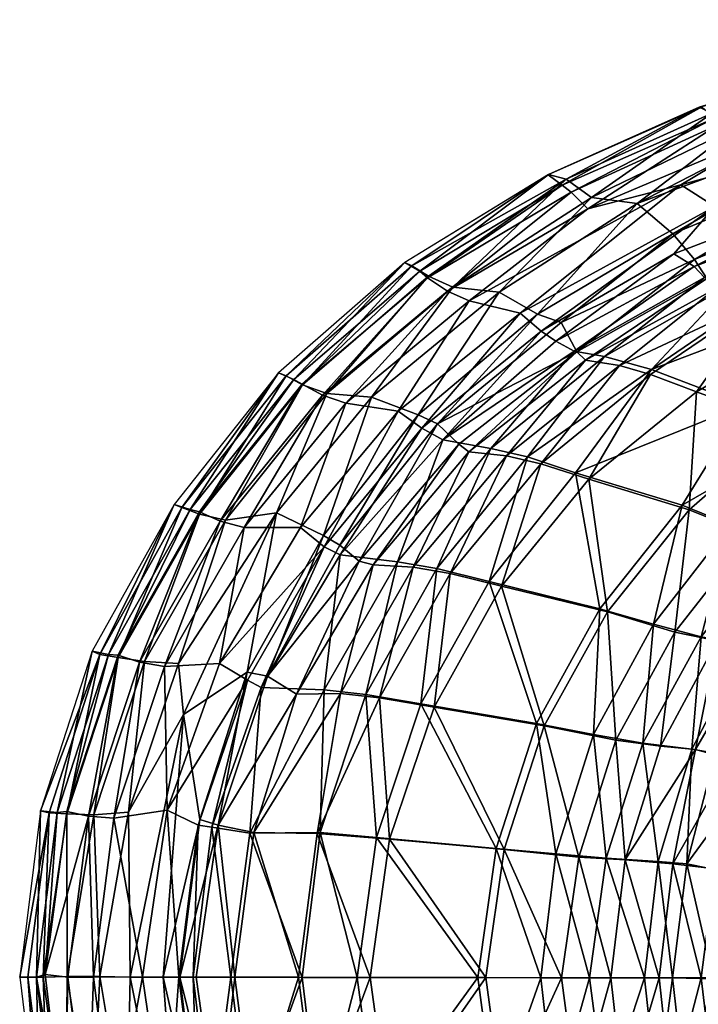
# Model space of a CAD drawing. Header units: inches. Extents: x -33.5 to 33.5, y -16.7 to 16.7.
# Tile 2 of 8: x -33.5 to -22.2, y -0.4 to 15.9. Entities that reach past the tile are written whole.
import ezdxf

# ---------------------------------------------------------------- set-up
doc = ezdxf.new("R2010")
doc.units = ezdxf.units.IN
doc.layers.get('0').update_dxf_attribs({"true_color": 0xc2ced6})

msp = doc.modelspace()

# ---------------------------------------------------------------- meshes
at = {"color": 7, "true_color": 0xf7fdff}
mesh = msp.add_polyface(dxfattribs=at)
corners = [(-24.019, 8.311, 18.25), (-22.356, 7.801, 15.704), (-22.231, 9.761, 18.171), (-20.734, 9.215, 15.674), (-20.27, 10.908, 18.147), (-22.997, 10.052, 19.615), (-21.127, 11.32, 20.078), (-19.804, 8.771, 13.617), (-18.912, 10.353, 15.685), (-19.217, 8.563, 11.999), (-18.793, 8.446, 10.484), (-17.542, 9.656, 11.99), (-18.067, 9.883, 13.594), (-18.171, 11.731, 18.1), (-23.514, 10.199, 20.717), (-21.913, 11.48, 21.98), (-24.074, 10.285, 21.996), (-19.618, 12.329, 21.969), (-19.754, 12.534, 22.444), (-21.971, 14.395, 22.52), (-22.19, 14.49, 21.838), (-24.398, 13.295, 22.593), (-24.693, 13.372, 21.835), (-18.995, 12.128, 20.121), (-17.238, 12.967, 21.964), (-17.322, 13.149, 22.347), (-19.47, 15.314, 21.838), (-19.375, 15.271, 22.317), (-24.221, 10.426, 22.469), (-22.263, 11.959, 22.807), (-24.478, 10.914, 23.106), (-23.978, 12.989, 23.144), (-22.059, 11.647, 22.454), (-19.955, 12.932, 22.763), (-21.553, 14.163, 23.011), (-18.954, 13.918, 22.979), (-17.709, 13.45, 22.631), (-20.952, 14.061, 23.172), (-19.138, 14.406, 23.062), (-18.476, 14.96, 23.012), (-18.953, 15.119, 22.828), (-24.873, 11.051, 23.356), (-22.623, 12.385, 23.197), (-23.218, 12.889, 23.329), (-18.46, 8.275, 9.721), (-17.185, 9.517, 10.499), (-16.964, 11.2, 15.702), (-16.368, 12.601, 19.23), (-16.72, 15.946, 21.841), (-15.625, 15.554, 22.889), (-16.311, 15.769, 22.699), (-16.69, 15.909, 22.245)]
mesh.append_faces([[corners[k] for k in face] for face in [(22, 21, 20), (20, 19, 26), (26, 27, 48)]], dxfattribs={"vtx0": -1, "vtx1": -1, "color": 7})
mesh.append_faces([[corners[k] for k in face] for face in [(0, 1, 2), (1, 3, 2), (2, 3, 4), (0, 2, 5), (2, 4, 6), (5, 2, 6), (3, 7, 8), (3, 8, 4), (9, 10, 11), (12, 9, 11), (7, 9, 12), (8, 7, 12), (4, 8, 13), (5, 6, 14), (15, 14, 6), (16, 14, 15), (15, 6, 17), (15, 17, 18), (19, 20, 21), (23, 4, 13), (6, 4, 23), (6, 23, 17), (17, 23, 24), (17, 24, 25), (18, 17, 25), (27, 26, 19), (28, 29, 30), (19, 21, 31), (16, 15, 32), (16, 32, 28), (32, 15, 18), (29, 28, 32), (32, 18, 33), (29, 32, 33), (34, 19, 31), (29, 33, 35), (36, 18, 25), (33, 18, 36), (33, 36, 35), (37, 38, 39), (19, 34, 40), (39, 40, 37), (40, 27, 19), (34, 37, 40), (41, 42, 43), (30, 29, 42), (29, 35, 42), (35, 38, 42), (37, 34, 43), (34, 31, 43), (38, 37, 43), (43, 42, 38), (10, 44, 45), (10, 45, 11), (8, 12, 46), (13, 8, 46), (23, 13, 47), (38, 35, 49), (40, 39, 50), (27, 40, 51)]], dxfattribs={"vtx0": -1, "vtx1": -1, "vtx2": -1, "color": 7})
at = {"color": 18, "true_color": 0x000000}
mesh = msp.add_polyface(dxfattribs=at)
corners = [(-24.244, 8.415, 18.093), (-23.836, 6.158, 15.445), (-22.471, 7.877, 15.392), (-22.949, 5.901, 13.79), (-21.668, 7.55, 13.771), (-20.373, 9.086, 14.383), (-21.441, 9.545, 16.398), (-22.981, 10.134, 19.052), (-20.442, 11.097, 18.022), (-21.156, 11.38, 19.464), (-22.155, 5.688, 11.989), (-20.925, 7.277, 11.971), (-20.223, 7.108, 9.753), (-19.427, 8.692, 12.025), (-18.983, 10.44, 15.275), (-18.953, 12.238, 19.467), (-19.843, 6.969, 9.004), (-19.136, 6.616, 8.006), (-18.437, 8.268, 9.018), (-18.81, 8.447, 9.749), (-18.119, 9.944, 13.075), (-18.305, 11.94, 17.967), (-25.039, 8.679, 19.458), (-23.758, 10.346, 20.636), (-24.263, 10.438, 21.835), (-22.099, 11.661, 21.837), (-24.313, 13.082, 22.326), (-21.935, 14.309, 21.835), (-24.466, 13.195, 21.832), (-24.696, 13.365, 21.832), (-22.144, 14.5, 21.834), (-21.653, 11.552, 20.641), (-19.772, 12.539, 21.84), (-22.271, 11.844, 22.325), (-19.92, 12.719, 22.24), (-19.389, 12.416, 20.646), (-21.878, 14.2, 22.143), (-19.282, 15.095, 21.838), (-19.231, 14.969, 22.102), (-19.47, 15.314, 21.838), (-24.569, 10.603, 22.472), (-22.608, 12.057, 22.757), (-21.926, 12.841, 22.868), (-24.815, 10.772, 22.876), (-19.216, 13.358, 22.577), (-24.038, 12.803, 22.768), (-22.49, 13.199, 22.868), (-21.012, 14.082, 22.6), (-25.164, 11.07, 23.083), (-16.727, 14.25, 22.532), (-17.1, 14.679, 22.563)]
mesh.append_faces([[corners[k] for k in face] for face in [(29, 28, 30), (30, 27, 39)]], dxfattribs={"vtx0": -1, "vtx1": -1, "color": 18})
mesh.append_faces([[corners[k] for k in face] for face in [(0, 1, 2), (3, 4, 2), (2, 4, 5), (0, 2, 6), (2, 5, 6), (7, 0, 6), (7, 6, 8), (7, 8, 9), (10, 11, 4), (11, 12, 13), (4, 11, 13), (4, 13, 5), (6, 5, 14), (8, 6, 14), (9, 8, 15), (16, 17, 18), (12, 16, 19), (13, 12, 19), (14, 5, 20), (8, 14, 21), (15, 8, 21), (22, 7, 23), (24, 23, 25), (26, 27, 28), (28, 27, 30), (7, 9, 31), (23, 7, 31), (23, 31, 25), (25, 31, 32), (33, 24, 25), (33, 25, 34), (34, 25, 32), (31, 9, 35), (9, 15, 35), (31, 35, 32), (27, 36, 37), (37, 36, 38), (27, 37, 39), (40, 24, 33), (40, 33, 41), (27, 26, 36), (41, 42, 43), (42, 41, 44), (33, 34, 44), (41, 33, 44), (45, 36, 26), (45, 46, 47), (47, 38, 36), (36, 45, 47), (48, 43, 42), (42, 46, 48), (5, 13, 20), (42, 44, 49), (47, 46, 50), (46, 42, 50)]], dxfattribs={"vtx0": -1, "vtx1": -1, "vtx2": -1, "color": 18})
at = {"color": 7, "true_color": 0xf7fdff}
mesh = msp.add_polyface(dxfattribs=at)
corners = [(-28.879, 4.738, 22.066), (-27.606, 6.889, 22.014), (-27.838, 6.947, 22.529), (-28.159, 7.216, 23.236), (-29.36, 5.035, 23.239), (-31.4, 5.278, 23.553), (-30.055, 7.63, 23.477), (-30.488, 7.731, 23.058), (-28.431, 7.374, 23.523), (-30.838, 5.246, 23.744), (-29.208, 7.75, 23.684), (-29.697, 5.104, 23.589), (-25.47, 6.531, 18.274), (-23.711, 6.105, 15.739), (-24.019, 8.311, 18.25), (-24.821, 8.566, 19.612), (-26.324, 6.741, 19.609), (-22.997, 10.052, 19.615), (-30.783, 7.837, 22.489), (-30.91, 7.889, 21.828), (-32.144, 5.399, 22.531), (-26.937, 6.846, 20.71), (-26.013, 8.766, 22.015), (-32.273, 5.454, 21.828), (-29.178, 10.077, 21.829), (-29.048, 10.03, 22.441), (-27.076, 11.909, 21.83), (-26.959, 11.853, 22.368), (-25.391, 8.697, 20.713), (-23.514, 10.199, 20.717), (-24.074, 10.285, 21.996), (-24.693, 13.372, 21.835), (-24.398, 13.295, 22.593), (-31.84, 5.344, 23.118), (-26.181, 8.89, 22.499), (-26.533, 9.232, 23.171), (-28.779, 9.876, 22.989), (-26.684, 11.681, 22.893), (-24.221, 10.426, 22.469), (-26.856, 9.377, 23.446), (-27.633, 9.674, 23.596), (-28.371, 9.735, 23.389), (-24.873, 11.051, 23.356), (-25.509, 11.417, 23.48), (-26.28, 11.503, 23.281), (-24.478, 10.914, 23.106), (-23.218, 12.889, 23.329), (-23.978, 12.989, 23.144), (-22.623, 12.385, 23.197)]
mesh.append_faces([[corners[k] for k in face] for face in [(23, 20, 19), (19, 18, 24), (24, 25, 26), (26, 27, 31)]], dxfattribs={"vtx0": -1, "vtx1": -1, "color": 7})
mesh.append_faces([[corners[k] for k in face] for face in [(0, 1, 2), (3, 4, 2), (5, 6, 7), (4, 3, 8), (6, 9, 10), (11, 8, 10), (12, 13, 14), (12, 14, 15), (16, 12, 15), (15, 14, 17), (18, 19, 20), (1, 21, 22), (25, 24, 18), (27, 26, 25), (16, 15, 28), (21, 16, 28), (28, 15, 29), (22, 21, 28), (28, 29, 30), (22, 28, 30), (31, 27, 32), (15, 17, 29), (20, 33, 18), (7, 18, 33), (2, 34, 35), (25, 7, 36), (18, 7, 25), (25, 36, 27), (27, 36, 37), (34, 1, 22), (2, 1, 34), (22, 30, 38), (34, 22, 38), (34, 38, 35), (27, 37, 32), (8, 3, 39), (10, 8, 40), (36, 7, 6), (8, 39, 40), (41, 10, 40), (10, 41, 6), (37, 36, 41), (41, 36, 6), (3, 2, 35), (3, 35, 39), (39, 35, 42), (39, 42, 43), (40, 43, 44), (40, 39, 43), (37, 41, 44), (41, 40, 44), (35, 38, 45), (35, 45, 42), (43, 42, 46), (47, 43, 46), (44, 43, 47), (32, 37, 44), (47, 32, 44), (42, 45, 48)]], dxfattribs={"vtx0": -1, "vtx1": -1, "vtx2": -1, "color": 7})
at = {"color": 18, "true_color": 0x000000}
mesh = msp.add_polyface(dxfattribs=at)
corners = [(-30.154, 5.249, 23.421), (-28.416, 7.185, 23.075), (-28.813, 7.509, 23.329), (-29.745, 7.508, 23.33), (-25.675, 6.607, 18.091), (-23.836, 6.158, 15.445), (-24.244, 8.415, 18.093), (-26.544, 6.823, 19.456), (-25.039, 8.679, 19.458), (-22.981, 10.134, 19.052), (-25.65, 8.818, 20.633), (-27.2, 6.934, 20.631), (-28.153, 7.052, 22.55), (-26.444, 8.962, 22.356), (-24.263, 10.438, 21.835), (-28.923, 9.966, 21.829), (-28.781, 9.887, 22.472), (-26.829, 11.765, 21.83), (-26.7, 11.657, 22.399), (-24.466, 13.195, 21.832), (-24.313, 13.082, 22.326), (-23.758, 10.346, 20.636), (-31.839, 5.385, 22.586), (-30.486, 7.766, 22.535), (-30.644, 7.805, 21.829), (-31.999, 5.398, 21.829), (-30.91, 7.889, 21.828), (-29.178, 10.077, 21.829), (-27.076, 11.909, 21.83), (-26.37, 11.434, 22.888), (-24.696, 13.365, 21.832), (-24.569, 10.603, 22.472), (-24.815, 10.772, 22.876), (-22.608, 12.057, 22.757), (-31.07, 5.199, 23.418), (-30.146, 7.612, 23.092), (-31.486, 5.271, 23.165), (-28.443, 9.704, 22.998), (-27.19, 9.438, 23.217), (-28.06, 9.572, 23.217), (-26.793, 9.157, 22.983), (-25.164, 11.07, 23.083), (-26.009, 11.274, 23.085), (-24.038, 12.803, 22.768), (-22.49, 13.199, 22.868)]
mesh.append_faces([[corners[k] for k in face] for face in [(26, 24, 27), (28, 17, 30)]], dxfattribs={"vtx0": -1, "vtx1": -1, "color": 18})
mesh.append_faces([[corners[k] for k in face] for face in [(0, 1, 2), (3, 0, 2), (4, 5, 6), (7, 4, 8), (4, 6, 8), (8, 6, 9), (7, 8, 10), (11, 7, 10), (12, 11, 13), (11, 10, 13), (13, 10, 14), (15, 16, 17), (17, 16, 18), (19, 18, 20), (10, 8, 21), (10, 21, 14), (22, 23, 24), (25, 24, 26), (24, 23, 15), (15, 27, 24), (16, 15, 23), (15, 17, 28), (19, 17, 18), (20, 18, 29), (30, 17, 19), (14, 31, 13), (13, 31, 32), (31, 33, 32), (34, 3, 35), (36, 35, 23), (35, 3, 37), (16, 23, 35), (16, 35, 37), (2, 1, 38), (37, 3, 39), (3, 2, 39), (29, 37, 39), (2, 38, 39), (18, 16, 37), (18, 37, 29), (12, 13, 40), (1, 12, 40), (1, 40, 38), (38, 40, 41), (39, 38, 42), (39, 42, 29), (38, 41, 42), (40, 13, 32), (41, 40, 32), (43, 20, 29), (29, 42, 43), (44, 43, 42), (42, 41, 44)]], dxfattribs={"vtx0": -1, "vtx1": -1, "vtx2": -1, "color": 18})
mesh.append_faces([[corners[k] for k in face] for face in [(15, 28, 27)]], dxfattribs={"vtx0": -1, "vtx2": -1, "color": 18})
at = {"color": 7, "true_color": 0xf7fdff}
mesh = msp.add_polyface(dxfattribs=at)
corners = [(-21.664, 0.035, 7.927), (-21.389, 1.762, 7.892), (-21.924, 1.833, 8.603), (-22.157, 0.021, 8.601), (-22.628, 1.919, 9.88), (-20.799, 3.433, 7.921), (-21.638, 3.652, 9.058), (-20.437, 1.71, 7.082), (-20.742, 0.061, 7.11), (-19.813, 3.225, 7.084), (-19.925, 4.956, 7.974), (-20.585, 5.243, 8.857), (-19.812, 0.019, 6.744), (-19.581, 1.59, 6.746), (-19.378, 6.717, 8.859), (-19.868, 6.974, 9.705), (-18.347, 3.726, 6.677), (-18.951, 4.642, 7.135), (-18.729, 6.304, 7.982), (-17.991, 5.958, 7.316), (-17.324, 7.453, 8.034), (-22.855, 0.022, 9.901), (-23.417, 1.984, 12.025), (-22.247, 3.82, 10.38), (-23.653, 0.024, 12.028), (-24.188, 2.028, 13.711), (-23.573, 3.972, 13.699), (-22.829, 3.875, 12.021), (-22.593, 5.768, 13.671), (-23.711, 6.105, 15.739), (-21.89, 5.625, 12.014), (-21.322, 7.386, 13.635), (-22.356, 7.801, 15.704), (-21.237, 5.558, 10.144), (-20.197, 7.105, 10.461), (-20.677, 7.204, 12.007), (-24.019, 8.311, 18.25), (-19.804, 8.771, 13.617), (-20.734, 9.215, 15.674), (-18.46, 8.275, 9.721), (-18.793, 8.446, 10.484), (-19.217, 8.563, 11.999), (-17.987, 7.967, 8.923), (-19.11, -0.082, 6.655), (-16.309, 2.272, 6.557), (-17.166, 5.668, 6.836), (-16.85, 9.318, 9.738)]
mesh.append_faces([[corners[k] for k in face] for face in [(0, 1, 2), (3, 2, 4), (2, 1, 5), (6, 2, 5), (7, 1, 8), (5, 7, 9), (1, 7, 5), (5, 9, 10), (6, 5, 11), (5, 10, 11), (12, 13, 7), (7, 13, 9), (11, 10, 14), (11, 14, 15), (9, 13, 16), (9, 16, 17), (10, 9, 17), (10, 17, 18), (17, 19, 18), (18, 19, 20), (14, 10, 18), (21, 4, 22), (22, 4, 23), (24, 22, 25), (26, 22, 27), (25, 22, 26), (26, 27, 28), (28, 29, 26), (4, 2, 6), (4, 6, 23), (22, 23, 27), (27, 23, 30), (27, 30, 28), (28, 30, 31), (28, 31, 32), (6, 11, 33), (23, 6, 33), (15, 33, 11), (30, 23, 33), (33, 15, 34), (30, 33, 35), (33, 34, 35), (30, 35, 31), (29, 28, 32), (29, 32, 36), (31, 35, 37), (32, 31, 38), (31, 37, 38), (15, 14, 39), (34, 15, 40), (40, 15, 39), (34, 40, 41), (35, 34, 41), (35, 41, 37), (42, 18, 20), (14, 18, 42), (14, 42, 39), (13, 43, 44), (16, 13, 44), (17, 16, 45), (19, 17, 45), (39, 42, 46)]], dxfattribs={"vtx0": -1, "vtx1": -1, "vtx2": -1, "color": 7})
at = {"color": 18, "true_color": 0x000000}
mesh = msp.add_polyface(dxfattribs=at)
corners = [(-33.198, 0.033, 21.832), (-33.052, 0.08, 22.608), (-32.852, 2.773, 21.83), (-33.128, 2.8, 21.83), (-33.475, 0.033, 21.832), (-32.694, 2.79, 22.619), (-31.999, 5.398, 21.829), (-32.273, 5.454, 21.828), (-29.967, 0.033, 21.421), (-28.784, 0.031, 19.458), (-29.653, 2.428, 21.385), (-28.484, 2.438, 19.456), (-29.466, 4.848, 22.633), (-30.285, 2.528, 22.747), (-28.416, 4.807, 20.63), (-28.153, 7.052, 22.55), (-31.839, 5.385, 22.586), (-27.872, 0.031, 18.193), (-27.549, 2.356, 18.139), (-26.809, 4.576, 18.11), (-27.723, 4.729, 19.456), (-27.2, 6.934, 20.631), (-25.866, 0.027, 15.587), (-25.56, 2.174, 15.51), (-26.544, 6.823, 19.456), (-25.675, 6.607, 18.091), (-32.334, 2.712, 23.214), (-32.249, 0.035, 23.498), (-31.912, 2.675, 23.476), (-32.676, 0.035, 23.233), (-31.486, 5.271, 23.165), (-31.433, 0.038, 23.518), (-30.833, 0.035, 23.214), (-31.023, 2.808, 23.483), (-31.07, 5.199, 23.418), (-30.154, 5.249, 23.421), (-29.745, 7.508, 23.33), (-30.509, 2.559, 23.195), (-30.593, 0.034, 22.725), (-29.69, 4.972, 23.148), (-28.416, 7.185, 23.075), (-30.644, 7.805, 21.829), (-30.91, 7.889, 21.828), (-30.146, 7.612, 23.092), (-30.486, 7.766, 22.535)]
mesh.append_faces([[corners[k] for k in face] for face in [(4, 0, 3), (3, 2, 7), (7, 6, 42)]], dxfattribs={"vtx0": -1, "vtx1": -1, "color": 18})
mesh.append_faces([[corners[k] for k in face] for face in [(0, 1, 2), (0, 2, 3), (2, 1, 5), (2, 5, 6), (2, 6, 7), (8, 9, 10), (11, 10, 9), (10, 12, 13), (10, 11, 14), (10, 14, 12), (12, 14, 15), (16, 6, 5), (9, 17, 11), (18, 19, 20), (11, 17, 18), (20, 11, 18), (11, 20, 14), (14, 20, 21), (15, 14, 21), (17, 22, 18), (23, 19, 18), (20, 19, 24), (19, 25, 24), (20, 24, 21), (26, 27, 28), (1, 29, 26), (29, 27, 26), (5, 1, 26), (26, 28, 30), (30, 16, 26), (16, 5, 26), (28, 27, 31), (31, 32, 33), (28, 31, 33), (34, 28, 33), (34, 33, 35), (28, 34, 30), (36, 34, 35), (37, 38, 13), (38, 37, 32), (32, 37, 33), (38, 8, 13), (39, 33, 37), (37, 13, 39), (33, 39, 35), (8, 10, 13), (13, 12, 39), (39, 12, 40), (12, 15, 40), (35, 39, 40), (6, 16, 41), (30, 34, 43), (16, 30, 44)]], dxfattribs={"vtx0": -1, "vtx1": -1, "vtx2": -1, "color": 18})
mesh = msp.add_polyface(dxfattribs=at)
corners = [(-21.956, 0.009, 7.84), (-21.169, -0.002, 7.079), (-21.713, 1.778, 7.82), (-22.392, 1.916, 8.805), (-22.633, 0.021, 8.831), (-21.231, 3.507, 7.925), (-22.87, 1.955, 9.75), (-21.917, 3.759, 8.983), (-21.012, 5.451, 8.992), (-20.908, 1.671, 7.057), (-20.242, 3.309, 7.041), (-20.316, 5.14, 7.952), (-21.4, 5.552, 9.761), (-20.323, 0.019, 6.609), (-19.509, 0.123, 6.405), (-20.089, 1.622, 6.612), (-19.158, 1.895, 6.403), (-19.336, 4.765, 7.057), (-19.843, 6.969, 9.004), (-20.223, 7.108, 9.753), (-18.876, 3.927, 6.546), (-19.136, 6.616, 8.006), (-24.818, 0.026, 13.82), (-24.009, 0.025, 12.155), (-24.57, 2.085, 13.815), (-25.56, 2.174, 15.51), (-25.866, 0.027, 15.587), (-24.891, 4.25, 15.485), (-23.943, 4.068, 13.805), (-23.836, 6.158, 15.445), (-26.809, 4.576, 18.11), (-25.675, 6.607, 18.091), (-23.098, 0.022, 9.769), (-23.732, 2.013, 12.065), (-23.122, 3.922, 12.033), (-22.949, 5.901, 13.79), (-22.311, 3.822, 9.767), (-22.155, 5.688, 11.989), (-20.925, 7.277, 11.971), (-21.668, 7.55, 13.771), (-27.549, 2.356, 18.139), (-22.471, 7.877, 15.392)]
mesh.append_faces([[corners[k] for k in face] for face in [(0, 1, 2), (3, 0, 2), (4, 0, 3), (3, 2, 5), (4, 3, 6), (3, 5, 7), (7, 5, 8), (5, 9, 10), (2, 1, 9), (5, 10, 11), (5, 2, 9), (5, 11, 8), (12, 7, 8), (13, 14, 15), (15, 14, 16), (13, 15, 9), (15, 10, 9), (11, 10, 17), (8, 11, 18), (8, 18, 19), (15, 16, 20), (10, 15, 20), (10, 20, 17), (11, 17, 21), (18, 11, 21), (22, 23, 24), (24, 25, 22), (25, 26, 22), (27, 24, 28), (25, 24, 27), (27, 28, 29), (30, 27, 31), (23, 32, 33), (34, 28, 33), (23, 33, 24), (28, 34, 35), (24, 33, 28), (29, 28, 35), (31, 27, 29), (4, 6, 32), (6, 3, 36), (32, 6, 33), (33, 6, 34), (6, 36, 34), (36, 37, 34), (35, 34, 37), (3, 7, 36), (7, 12, 36), (36, 12, 37), (12, 8, 19), (37, 12, 38), (12, 19, 38), (35, 37, 39), (26, 25, 40), (25, 27, 30), (29, 35, 41)]], dxfattribs={"vtx0": -1, "vtx1": -1, "vtx2": -1, "color": 18})
at = {"color": 7, "true_color": 0xf7fdff}
mesh = msp.add_polyface(dxfattribs=at)
corners = [(-24.476, 0.025, 13.803), (-24.188, 2.028, 13.711), (-25.426, 2.156, 15.786), (-24.761, 4.213, 15.77), (-23.573, 3.972, 13.699), (-23.711, 6.105, 15.739), (-25.47, 6.531, 18.274), (-33.475, 0.033, 21.832), (-33.341, 0.033, 22.57), (-32.988, 2.765, 22.557), (-33.128, 2.8, 21.83), (-33.086, 0.034, 23.158), (-32.144, 5.399, 22.531), (-32.694, 2.748, 23.145), (-32.273, 5.454, 21.828), (-29.586, 2.439, 21.897), (-28.846, 0.032, 20.041), (-28.532, 2.421, 20.012), (-29.904, 0.033, 21.903), (-28.145, 4.747, 20.709), (-28.879, 4.738, 22.066), (-31.84, 5.344, 23.118), (-27.838, 6.947, 22.529), (-29.36, 5.035, 23.239), (-27.331, 2.329, 18.31), (-27.654, 0.031, 18.364), (-27.497, 4.674, 19.608), (-26.592, 4.522, 18.281), (-26.937, 6.846, 20.71), (-27.606, 6.889, 22.014), (-25.73, 0.027, 15.855), (-26.324, 6.741, 19.609), (-32.684, 0.043, 23.604), (-32.246, 2.734, 23.591), (-32.145, 0.048, 23.812), (-31.642, 0.035, 23.806), (-31.666, 2.776, 23.785), (-31.4, 5.278, 23.553), (-31.091, 0.035, 23.694), (-30.813, 0.035, 23.589), (-30.482, 2.657, 23.617), (-30.753, 4.4, 23.752), (-30.838, 5.246, 23.744), (-30.055, 7.63, 23.477), (-30.488, 7.731, 23.058), (-30.542, 0.034, 23.273), (-30.181, 2.562, 23.268), (-29.697, 5.104, 23.589), (-29.208, 7.75, 23.684), (-28.431, 7.374, 23.523)]
mesh.append_faces([[corners[k] for k in face] for face in [(7, 9, 10), (10, 12, 14)]], dxfattribs={"vtx0": -1, "vtx1": -1, "color": 7})
mesh.append_faces([[corners[k] for k in face] for face in [(0, 1, 2), (3, 1, 4), (1, 3, 2), (3, 4, 5), (5, 6, 3), (7, 8, 9), (9, 8, 11), (12, 10, 9), (11, 13, 9), (9, 13, 12), (15, 16, 17), (16, 15, 18), (15, 17, 19), (15, 19, 20), (12, 13, 21), (20, 22, 23), (24, 17, 25), (16, 25, 17), (26, 24, 27), (17, 24, 26), (17, 26, 19), (19, 26, 28), (19, 28, 29), (20, 19, 29), (30, 2, 24), (24, 25, 30), (2, 3, 27), (2, 27, 24), (27, 3, 6), (27, 6, 31), (26, 27, 31), (26, 31, 28), (32, 33, 13), (33, 32, 34), (13, 11, 32), (35, 36, 34), (33, 36, 37), (33, 34, 36), (21, 33, 37), (21, 13, 33), (38, 39, 40), (36, 35, 41), (37, 36, 42), (35, 38, 41), (43, 37, 42), (42, 36, 41), (21, 37, 44), (45, 18, 46), (46, 39, 45), (18, 15, 46), (39, 46, 40), (41, 40, 47), (38, 40, 41), (47, 46, 23), (40, 46, 47), (15, 20, 46), (20, 23, 46), (41, 47, 48), (42, 41, 48), (47, 23, 49)]], dxfattribs={"vtx0": -1, "vtx1": -1, "vtx2": -1, "color": 7})
mesh = msp.add_polyface(dxfattribs=at)
corners = [(-22.646, -1.879, 9.881), (-22.25, -3.777, 10.377), (-21.853, -3.708, 9.48), (-21.35, -3.538, 8.608), (-21.941, -1.793, 8.604), (-21.423, -1.706, 7.902), (-22.157, 0.021, 8.601), (-22.855, 0.022, 9.901), (-21.664, 0.035, 7.927), (-19.91, -6.97, 9.694), (-20.615, -5.225, 8.842), (-21.254, -5.527, 10.127), (-20.093, -5, 8.115), (-20.822, -3.401, 7.917), (-20.512, -1.535, 7.095), (-19.462, -6.734, 8.885), (-20.228, -7.093, 10.448), (-19.364, -4.686, 7.366), (-18.927, -6.403, 8.123), (-19.951, -3.04, 7.098), (-19.597, -1.544, 6.747), (-18.615, -4.266, 6.833), (-24.208, -1.983, 13.721), (-25.444, -2.106, 15.797), (-24.769, -4.163, 15.774), (-24.476, 0.025, 13.803), (-25.73, 0.027, 15.855), (-23.73, -6.077, 15.74), (-23.579, -3.926, 13.703), (-25.507, -6.498, 18.29), (-23.435, -1.942, 12.029), (-23.653, 0.024, 12.028), (-22.611, -5.738, 13.671), (-22.371, -7.767, 15.688), (-22.835, -3.833, 12.028), (-21.913, -5.597, 12.024), (-21.355, -7.37, 13.645), (-20.715, -7.192, 12.02), (-20.742, 0.061, 7.11), (-21.924, 1.833, 8.603), (-21.389, 1.762, 7.892), (-19.11, -0.082, 6.655), (-19.812, 0.019, 6.744), (-20.437, 1.71, 7.082), (-19.581, 1.59, 6.746), (-24.188, 2.028, 13.711), (-25.426, 2.156, 15.786), (-23.417, 1.984, 12.025), (-22.628, 1.919, 9.88)]
mesh.append_faces([[corners[k] for k in face] for face in [(0, 1, 2), (2, 3, 4), (2, 4, 0), (3, 5, 4), (0, 6, 7), (6, 4, 8), (4, 6, 0), (9, 10, 11), (10, 2, 11), (10, 12, 3), (1, 11, 2), (13, 3, 12), (3, 2, 10), (5, 13, 14), (3, 13, 5), (15, 10, 9), (16, 9, 11), (17, 12, 18), (12, 10, 15), (19, 13, 17), (13, 12, 17), (19, 20, 14), (13, 19, 14), (12, 15, 18), (19, 17, 21), (20, 19, 21), (22, 23, 24), (23, 22, 25), (23, 25, 26), (24, 27, 28), (29, 27, 24), (22, 28, 30), (22, 24, 28), (31, 22, 30), (22, 31, 25), (32, 27, 33), (32, 28, 27), (28, 32, 34), (28, 34, 30), (30, 1, 0), (1, 30, 34), (30, 0, 7), (31, 30, 7), (35, 32, 36), (35, 37, 11), (37, 16, 11), (32, 35, 34), (1, 35, 11), (35, 1, 34), (4, 5, 8), (5, 38, 8), (6, 8, 39), (38, 5, 14), (40, 8, 38), (20, 41, 42), (14, 20, 42), (38, 14, 42), (38, 42, 43), (41, 44, 42), (45, 25, 31), (26, 25, 46), (31, 7, 47), (7, 6, 48)]], dxfattribs={"vtx0": -1, "vtx1": -1, "vtx2": -1, "color": 7})
at = {"color": 18, "true_color": 0x000000}
mesh = msp.add_polyface(dxfattribs=at)
corners = [(-22.171, -5.655, 11.981), (-22.975, -5.869, 13.801), (-21.701, -7.528, 13.786), (-20.958, -7.259, 11.975), (-21.424, -5.519, 9.761), (-20.261, -7.1, 9.765), (-19.884, -6.961, 8.993), (-21.038, -5.426, 8.988), (-21.831, -3.71, 8.822), (-22.414, -1.877, 8.812), (-22.303, -3.785, 9.742), (-21.715, -1.78, 7.812), (-22.887, -1.917, 9.752), (-21.956, 0.009, 7.84), (-21.169, -0.002, 7.079), (-22.633, 0.021, 8.831), (-20.377, -5.088, 7.941), (-20.318, -3.268, 7.064), (-21.145, -3.47, 7.831), (-20.907, -1.684, 7.055), (-20.323, 0.019, 6.609), (-19.206, -6.58, 7.97), (-19.388, -4.748, 7.046), (-19.878, -1.655, 6.526), (-19.509, 0.123, 6.405), (-18.969, -3.895, 6.562), (-18.221, -3.409, 6.391), (-26.58, -6.787, 19.469), (-25.711, -6.573, 18.108), (-26.828, -4.528, 18.128), (-24.887, -4.183, 15.465), (-25.577, -2.125, 15.519), (-25.866, 0.027, 15.587), (-27.552, -2.301, 18.134), (-24.818, 0.026, 13.82), (-23.858, -6.127, 15.448), (-23.95, -4.023, 13.812), (-24.586, -2.039, 13.819), (-23.752, -1.97, 12.073), (-24.009, 0.025, 12.155), (-23.126, -3.879, 12.033), (-23.098, 0.022, 9.769), (-20.908, 1.671, 7.057)]
mesh.append_faces([[corners[k] for k in face] for face in [(0, 1, 2), (0, 3, 4), (5, 6, 7), (4, 5, 7), (8, 9, 10), (9, 8, 11), (10, 9, 12), (13, 11, 14), (9, 11, 13), (9, 13, 15), (9, 15, 12), (16, 8, 7), (16, 17, 18), (8, 16, 18), (11, 18, 19), (11, 8, 18), (14, 19, 20), (14, 11, 19), (16, 7, 6), (21, 22, 16), (17, 16, 22), (19, 17, 23), (17, 19, 18), (23, 24, 20), (20, 19, 23), (6, 21, 16), (22, 25, 17), (24, 23, 26), (23, 17, 25), (27, 28, 29), (28, 30, 29), (29, 30, 31), (32, 33, 31), (32, 31, 34), (28, 35, 30), (36, 30, 35), (31, 30, 37), (37, 36, 38), (30, 36, 37), (37, 39, 34), (34, 31, 37), (35, 1, 36), (36, 1, 40), (36, 40, 38), (40, 12, 38), (38, 12, 41), (39, 38, 41), (37, 38, 39), (1, 0, 40), (40, 0, 10), (0, 4, 10), (8, 10, 4), (7, 8, 4), (12, 15, 41), (12, 40, 10), (14, 20, 42)]], dxfattribs={"vtx0": -1, "vtx1": -1, "vtx2": -1, "color": 18})
mesh = msp.add_polyface(dxfattribs=at)
corners = [(-30.94, -7.846, 21.843), (-32.012, -5.341, 21.839), (-32.286, -5.397, 21.838), (-30.675, -7.763, 21.843), (-31.852, -5.329, 22.596), (-26.828, -4.528, 18.128), (-25.577, -2.125, 15.519), (-27.552, -2.301, 18.134), (-25.866, 0.027, 15.587), (-27.872, 0.031, 18.193), (-32.86, -2.711, 21.835), (-33.135, -2.739, 21.835), (-32.724, -2.675, 22.605), (-33.198, 0.033, 21.832), (-33.475, 0.033, 21.832), (-33.052, 0.08, 22.608), (-29.705, -4.913, 23.157), (-29.481, -4.789, 22.642), (-30.292, -2.465, 22.751), (-29.967, 0.033, 21.421), (-29.659, -2.368, 21.386), (-28.784, 0.031, 19.458), (-30.593, 0.034, 22.725), (-28.452, -7.142, 23.088), (-28.19, -7.011, 22.562), (-28.431, -4.753, 20.639), (-27.738, -4.677, 19.464), (-28.492, -2.381, 19.461), (-27.237, -6.897, 20.644), (-26.58, -6.787, 19.469), (-31.499, -5.211, 23.175), (-32.342, -2.648, 23.219), (-31.919, -2.611, 23.481), (-32.249, 0.035, 23.498), (-32.676, 0.035, 23.233), (-30.52, -7.72, 22.551), (-30.178, -7.568, 23.106), (-31.084, -5.139, 23.427), (-31.031, -2.738, 23.487), (-31.433, 0.038, 23.518), (-29.779, -7.464, 23.344), (-30.164, -5.203, 23.43), (-30.516, -2.495, 23.2), (-30.833, 0.035, 23.214), (-28.868, -7.437, 23.344)]
mesh.append_faces([[corners[k] for k in face] for face in [(0, 1, 2)]], dxfattribs={"vtx0": -1, "vtx1": -1, "color": 18})
mesh.append_faces([[corners[k] for k in face] for face in [(1, 3, 4), (5, 6, 7), (7, 8, 9), (10, 2, 1), (10, 1, 12), (13, 11, 10), (10, 12, 13), (13, 12, 15), (1, 4, 12), (16, 17, 18), (19, 20, 21), (17, 20, 18), (20, 19, 18), (22, 18, 19), (23, 24, 17), (25, 17, 24), (25, 20, 17), (25, 26, 27), (20, 25, 27), (27, 9, 21), (20, 27, 21), (24, 28, 25), (28, 29, 26), (26, 25, 28), (29, 5, 26), (27, 26, 7), (26, 5, 7), (9, 27, 7), (4, 30, 31), (12, 4, 31), (31, 30, 32), (31, 33, 34), (31, 32, 33), (34, 12, 31), (15, 12, 34), (4, 35, 30), (30, 36, 37), (32, 30, 37), (37, 38, 32), (33, 32, 39), (32, 38, 39), (37, 40, 41), (37, 41, 38), (22, 42, 18), (42, 22, 43), (38, 42, 43), (39, 38, 43), (44, 23, 41), (41, 23, 16), (23, 17, 16), (38, 41, 16), (18, 42, 16), (42, 38, 16)]], dxfattribs={"vtx0": -1, "vtx1": -1, "vtx2": -1, "color": 18})
mesh.append_faces([[corners[k] for k in face] for face in [(11, 2, 10), (14, 11, 13)]], dxfattribs={"vtx1": -1, "vtx2": -1, "color": 18})
at = {"color": 7, "true_color": 0xf7fdff}
mesh = msp.add_polyface(dxfattribs=at)
corners = [(-25.507, -6.498, 18.29), (-24.769, -4.163, 15.774), (-26.613, -4.474, 18.302), (-25.444, -2.106, 15.797), (-27.335, -2.273, 18.304), (-25.73, 0.027, 15.855), (-32.286, -5.397, 21.838), (-32.157, -5.34, 22.544), (-33.135, -2.739, 21.835), (-32.994, -2.705, 22.567), (-32.707, -2.681, 23.147), (-33.341, 0.033, 22.57), (-33.086, 0.034, 23.158), (-33.475, 0.033, 21.832), (-30.94, -7.846, 21.843), (-30.81, -7.794, 22.505), (-31.854, -5.283, 23.13), (-29.593, -2.377, 21.901), (-28.16, -4.694, 20.718), (-28.538, -2.362, 20.012), (-28.846, 0.032, 20.041), (-29.904, 0.033, 21.903), (-28.892, -4.681, 22.069), (-27.643, -6.853, 22.027), (-28.187, -7.167, 23.25), (-27.868, -6.918, 22.549), (-29.378, -4.972, 23.248), (-27.512, -4.623, 19.617), (-27.654, 0.031, 18.364), (-26.975, -6.811, 20.723), (-26.36, -6.707, 19.621), (-32.27, -2.634, 23.595), (-31.694, -2.645, 23.792), (-31.416, -5.215, 23.564), (-32.684, 0.043, 23.604), (-32.145, 0.048, 23.812), (-31.642, 0.035, 23.806), (-30.514, -7.682, 23.073), (-30.078, -7.578, 23.493), (-30.855, -5.186, 23.755), (-30.495, -2.583, 23.623), (-30.813, 0.035, 23.589), (-31.091, 0.035, 23.694), (-30.77, -4.327, 23.761), (-29.713, -5.044, 23.599), (-30.191, -2.497, 23.273), (-30.542, 0.034, 23.273), (-29.23, -7.698, 23.699), (-28.456, -7.322, 23.539)]
mesh.append_faces([[corners[k] for k in face] for face in [(6, 7, 8)]], dxfattribs={"vtx0": -1, "vtx1": -1, "color": 7})
mesh.append_faces([[corners[k] for k in face] for face in [(0, 1, 2), (2, 1, 3), (4, 2, 3), (4, 3, 5), (9, 8, 7), (9, 7, 10), (8, 9, 11), (11, 9, 12), (9, 10, 12), (15, 16, 7), (17, 18, 19), (7, 16, 10), (19, 20, 17), (17, 20, 21), (22, 23, 18), (24, 25, 26), (25, 23, 22), (25, 22, 26), (18, 27, 19), (22, 18, 17), (28, 19, 4), (20, 19, 28), (18, 29, 27), (23, 29, 18), (27, 30, 2), (30, 27, 29), (2, 30, 0), (27, 4, 19), (28, 4, 5), (27, 2, 4), (10, 16, 31), (32, 31, 33), (31, 16, 33), (10, 31, 34), (12, 10, 34), (31, 32, 35), (34, 31, 35), (32, 36, 35), (16, 37, 33), (33, 38, 39), (33, 39, 32), (40, 41, 42), (32, 39, 43), (43, 42, 36), (32, 43, 36), (44, 45, 40), (43, 44, 40), (45, 44, 26), (42, 43, 40), (17, 21, 45), (45, 46, 41), (46, 45, 21), (40, 45, 41), (44, 43, 47), (43, 39, 47), (48, 24, 26), (44, 48, 26), (22, 17, 45), (26, 22, 45)]], dxfattribs={"vtx0": -1, "vtx1": -1, "vtx2": -1, "color": 7})
mesh.append_faces([[corners[k] for k in face] for face in [(7, 6, 14)]], dxfattribs={"vtx0": -1, "vtx2": -1, "color": 7})
mesh.append_faces([[corners[k] for k in face] for face in [(13, 8, 11)]], dxfattribs={"vtx1": -1, "vtx2": -1, "color": 7})

doc.saveas('drawing.dxf')
